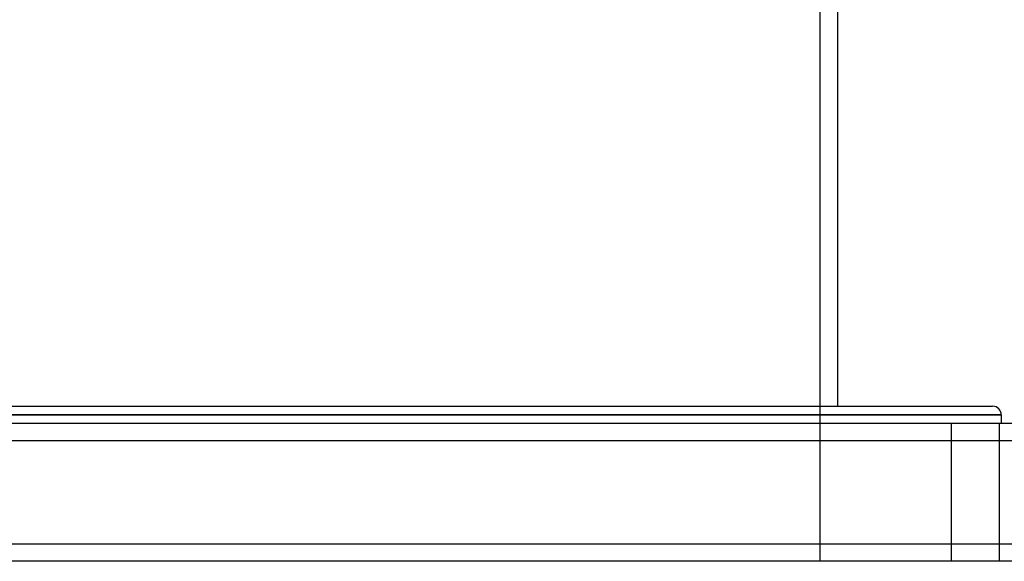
# Model space of a CAD drawing. Header units: millimetres. Extents: x -448 to 448, y -205 to 383.
# Tile 8 of 15: x 18 to 303, y -205 to -48. Entities that reach past the tile are written whole.
import ezdxf

# ---------------------------------------------------------------- set-up
doc = ezdxf.new("R2010")
doc.units = ezdxf.units.MM
doc.layers.add('HIDDEN', color=7, linetype='Continuous')
doc.layers.add('THICK', color=7, linetype='Continuous')

msp = doc.modelspace()

# ---------------------------------------------------------------- linework, layer by layer
at = {"layer": 'HIDDEN'}
for p, q in [((250, -205), (250, -23)), ((302.5, -162.5), (0, -162.5)), ((288, -165), (288, -205)), ((288, -165), (288, -205)), ((302, -205), (302, -165)), ((302, -205), (302, -165)), ((350, -170), (-350, -170)), ((350, -200), (-350, -200))]:
    msp.add_line(p, q, dxfattribs=at)
at = {"layer": 'THICK'}
for p, q in [((255, -28), (255, -160)), ((0, -160), (300, -160)), ((0, -162.5), (302.5, -162.5)), ((302.5, -162.5), (302.5, -165)), ((350, -165), (-350, -165)), ((350, -170), (-350, -170)), ((350, -200), (-350, -200)), ((350, -205), (-350, -205))]:
    msp.add_line(p, q, dxfattribs=at)
msp.add_arc((300, -162.5), 2.5, 0, 90, dxfattribs=at)

doc.saveas('drawing.dxf')
